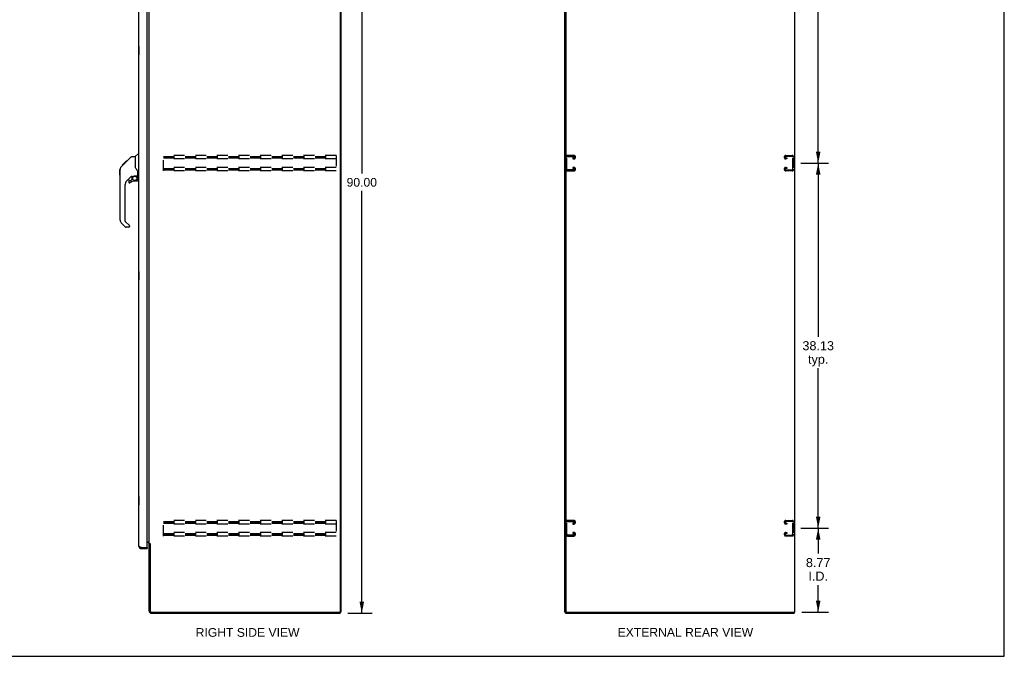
# Model space of a CAD drawing. Header units: inches. Extents: x 0 to 206, y 0 to 133.
# Tile 9 of 11: x 103 to 206, y 0 to 66. Entities that reach past the tile are written whole.
import ezdxf

# ---------------------------------------------------------------- set-up
doc = ezdxf.new("R2010")
doc.units = ezdxf.units.IN
doc.header["$LTSCALE"] = 11.303287
doc.header["$MEASUREMENT"] = 0
doc.linetypes.add('HIDDEN', pattern=[0.2, 0.1, -0.1])
doc.layers.get('0').update_dxf_attribs({"linetype": 'CONTINUOUS'})
doc.layers.add('DEFAULT_2', color=8, linetype='HIDDEN')
doc.layers.add('DIMENSIONS', color=7, linetype='CONTINUOUS')
doc.styles.get("Standard").update_dxf_attribs({"font": 'arial.ttf'})
doc.dimstyles.new('DIMSTYLE_1', dxfattribs={"dimtxt": 0.906681, "dimasz": 1.208908, "dimexe": 0.09, "dimexo": 0.07, "dimgap": 0.0375, "dimtad": 0, "dimtih": 1, "dimtoh": 1, "dimzin": 4, "dimdsep": 46, "dimtxsty": 'Standard', "dimblk": '_FILLED', "dimblk1": '_FILLED', "dimblk2": '_FILLED', "dimcen": 0.09, "dimazin": 1, "dimtfac": 1, "dimtdec": 3, "dimtofl": 0, "dimtmove": 0, "dimatfit": 3, "dimldrblk": '_FILLED', "dimfxl": 1, "dimtolj": 1, "dimtzin": 4, "dimarcsym": 0})
doc.dimstyles.new('DIMSTYLE_2', dxfattribs={"dimtxt": 0.942948, "dimasz": 1.208908, "dimexe": 0.09, "dimexo": 0.07, "dimgap": 0.039, "dimtad": 0, "dimtih": 1, "dimtoh": 1, "dimzin": 4, "dimdsep": 46, "dimtxsty": 'Standard', "dimblk": '_FILLED', "dimblk1": '_FILLED', "dimblk2": '_FILLED', "dimcen": 0.09, "dimazin": 1, "dimtfac": 1, "dimtdec": 3, "dimtofl": 0, "dimtmove": 0, "dimatfit": 3, "dimldrblk": '_FILLED', "dimfxl": 1, "dimtolj": 1, "dimtzin": 4, "dimarcsym": 0})

# ---------------------------------------------------------------- blocks, each defined once
blk = doc.blocks.new('_FILLED')
at = {"color": 0, "linetype": 'ByBlock'}
blk.add_solid([(0, 0), (-1, 0.2), (-1, -0.2)], dxfattribs=at)
blk = doc.blocks.new('*D5')
at = {"layer": 'DIMENSIONS', "color": 2, "linetype": 'Continuous'}
for p, q in [((137, 94.5), (139.55, 94.5)), ((138.46, 94.5), (138.46, 50.41)), ((138.46, 4.5), (138.46, 48.6)), ((137, 4.5), (139.55, 4.5))]:
    blk.add_line(p, q, dxfattribs=at)
at = {"layer": 'DIMENSIONS', "color": 2, "linetype": 'Continuous', "xscale": 1.2089077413, "yscale": 1.2089077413, "zscale": 1.2089077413}
for p, rotation in [((138.46, 94.5), 90), ((138.46, 4.5), 270)]:
    blk.add_blockref('_FILLED', p, dxfattribs=dict(at, rotation=rotation))
at = {"layer": 'DIMENSIONS', "color": 2, "linetype": 'Continuous', "insert": (138.46, 49.96), "char_height": 0.907, "width": 3.1683, "attachment_point": 2, "line_spacing_factor": 0.9}
blk.add_mtext('90.00', dxfattribs=at)
blk = doc.blocks.new('*D7')
at = {"layer": 'DIMENSIONS', "color": 2, "linetype": 'Continuous'}
for p, q in [((184.29, 13.38), (187.18, 13.38)), ((186.09, 13.38), (186.09, 10.73)), ((186.09, 4.61), (186.09, 7.43)), ((184.38, 4.61), (187.18, 4.61))]:
    blk.add_line(p, q, dxfattribs=at)
at = {"layer": 'DIMENSIONS', "color": 2, "linetype": 'Continuous', "xscale": 1.2089077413, "yscale": 1.2089077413, "zscale": 1.2089077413}
for p, rotation in [((186.09, 13.38), 90), ((186.09, 4.61), 270)]:
    blk.add_blockref('_FILLED', p, dxfattribs=dict(at, rotation=rotation))
at = {"layer": 'DIMENSIONS', "color": 2, "linetype": 'Continuous', "insert": (186.09, 10.26), "char_height": 0.943, "width": 2.5624, "attachment_point": 2, "line_spacing_factor": 0.9}
blk.add_mtext('8.77\\PI.D.', dxfattribs=at)
blk = doc.blocks.new('*D8')
at = {"layer": 'DIMENSIONS', "color": 2, "linetype": 'Continuous'}
for p, q in [((184.29, 51.5), (187.18, 51.5)), ((186.09, 51.5), (186.09, 33.38)), ((186.09, 13.38), (186.09, 30.08)), ((184.29, 13.38), (187.18, 13.38))]:
    blk.add_line(p, q, dxfattribs=at)
at = {"layer": 'DIMENSIONS', "color": 2, "linetype": 'Continuous', "xscale": 1.2089077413, "yscale": 1.2089077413, "zscale": 1.2089077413}
for p, rotation in [((186.09, 51.5), 90), ((186.09, 13.38), 270)]:
    blk.add_blockref('_FILLED', p, dxfattribs=dict(at, rotation=rotation))
at = {"layer": 'DIMENSIONS', "color": 2, "linetype": 'Continuous', "insert": (186.09, 32.91), "char_height": 0.943, "width": 3.2951, "attachment_point": 2, "line_spacing_factor": 0.9}
blk.add_mtext('38.13\\Ptyp.', dxfattribs=at)
blk = doc.blocks.new('*D9')
at = {"layer": 'DIMENSIONS', "color": 2, "linetype": 'Continuous'}
for p, q in [((184.29, 89.63), (187.18, 89.63)), ((186.09, 89.63), (186.09, 71.51)), ((186.09, 51.5), (186.09, 68.21)), ((184.29, 51.5), (187.18, 51.5))]:
    blk.add_line(p, q, dxfattribs=at)
at = {"layer": 'DIMENSIONS', "color": 2, "linetype": 'Continuous', "xscale": 1.2089077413, "yscale": 1.2089077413, "zscale": 1.2089077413}
for p, rotation in [((186.09, 89.63), 90), ((186.09, 51.5), 270)]:
    blk.add_blockref('_FILLED', p, dxfattribs=dict(at, rotation=rotation))
at = {"layer": 'DIMENSIONS', "color": 2, "linetype": 'Continuous', "insert": (186.09, 71.04), "char_height": 0.943, "width": 3.2951, "attachment_point": 2, "line_spacing_factor": 0.9}
blk.add_mtext('38.13\\Ptyp.', dxfattribs=at)

msp = doc.modelspace()

# ---------------------------------------------------------------- linework, layer by layer
at = {"color": 7, "linetype": 'Continuous'}
for p, q in [((205.514, 0), (205.514, 132.98)), ((115.143, 63.739), (115.143, 62.769)), ((115.203, 63.754), (115.158, 63.754)), ((115.158, 62.754), (115.203, 62.754)), ((115.19, 63.654), (115.19, 62.854)), ((114.815, 52.198), (115.113, 52.496)), ((115.203, 52.508), (115.141, 52.508)), ((113.349, 51.126), (113.628, 51.404)), ((113.46, 51.304), (113.869, 51.713)), ((113.608, 51.385), (113.541, 51.385)), ((113.694, 51.471), (113.627, 51.471)), ((113.628, 51.405), (113.761, 51.538)), ((113.655, 51.431), (113.628, 51.404)), ((113.776, 51.553), (113.709, 51.553)), ((113.768, 51.545), (113.733, 51.51)), ((113.768, 51.545), (114.393, 52.17)), ((113.853, 51.63), (113.786, 51.63)), ((113.869, 51.713), (113.871, 51.715)), ((113.936, 51.713), (113.869, 51.713)), ((113.87, 51.714), (113.937, 51.714)), ((113.871, 51.715), (113.938, 51.715)), ((114.448, 52.193), (114.809, 52.193)), ((114.809, 52.193), (114.809, 51.088)), ((113.223, 50.266), (113.223, 50.853)), ((113.234, 45.564), (113.234, 50.849)), ((113.456, 51.3), (113.459, 51.303)), ((113.456, 51.3), (113.522, 51.3)), ((113.459, 51.303), (113.526, 51.303)), ((113.527, 51.304), (113.46, 51.304)), ((114.829, 51.096), (114.809, 51.151)), ((114.859, 51.028), (114.829, 51.096)), ((115.085, 50.165), (115.085, 50.572)), ((114.421, 50.131), (113.919, 49.629)), ((114.14, 49.632), (114.14, 49.513)), ((114.219, 49.711), (114.371, 49.711)), ((114.38, 49.714), (114.452, 49.786)), ((114.455, 50.121), (114.455, 49.794)), ((114.497, 50.126), (114.585, 50.126)), ((114.763, 50.167), (114.77, 50.167)), ((114.77, 50.167), (115.065, 50.167)), ((115.006, 49.632), (114.77, 49.632)), ((114.947, 50.167), (115.027, 50.087)), ((115.02, 50.08), (115.013, 50.073)), ((115.065, 49.948), (115.085, 49.948)), ((115.085, 49.711), (115.085, 49.948)), ((115.124, 50.126), (115.203, 50.126)), ((113.746, 49.212), (113.746, 45.479)), ((113.802, 44.834), (113.35, 45.286)), ((113.769, 45.423), (114.205, 44.988)), ((114.14, 44.811), (113.858, 44.811)), ((114.219, 44.954), (114.219, 44.89)), ((115.143, 40.239), (115.143, 39.269)), ((115.203, 40.254), (115.158, 40.254)), ((115.19, 40.154), (115.19, 39.354)), ((115.158, 39.254), (115.203, 39.254)), ((115.143, 16.739), (115.143, 15.769)), ((115.203, 16.754), (115.158, 16.754)), ((115.19, 16.654), (115.19, 15.854)), ((115.158, 15.754), (115.203, 15.754)), ((115.449, 11.254), (115.449, 11.358)), ((116.037, 11.358), (116.057, 11.358)), ((116.057, 11.358), (116.057, 11.254)), ((116.365, 11.744), (116.261, 11.744)), ((136.158, 4.608), (136.261, 4.608)), ((136.209, 4.608), (136.209, 4.504)), ((159.65, 4.608), (159.814, 4.608)), ((159.702, 4.608), (159.702, 4.504)), ((159.754, 4.654), (159.754, 4.608)), ((183.56, 4.608), (183.589, 4.608)), ((183.598, 4.608), (183.598, 4.504)), ((0, 0), (205.514, 0))]:
    msp.add_line(p, q, dxfattribs=at)
at = {"color": 3, "linetype": 'Continuous'}
for p, q in [((136.209, 94.337), (136.209, 4.67)), ((136.261, 94.4), (136.261, 4.608)), ((159.65, 4.608), (159.65, 94.4)), ((159.754, 94.34), (159.754, 4.668)), ((183.65, 4.608), (183.65, 94.4)), ((115.203, 11.5), (115.203, 91.507)), ((116.057, 11.378), (116.057, 91.63)), ((116.261, 11.796), (116.261, 91.211)), ((115.449, 11.358), (116.037, 11.358)), ((116.057, 11.952), (116.261, 11.952)), ((116.118, 11.9), (116.057, 11.9)), ((116.261, 11.796), (116.336, 11.796)), ((116.261, 4.75), (116.261, 11.757)), ((116.352, 11.778), (116.354, 11.773)), ((116.365, 11.755), (116.365, 4.75)), ((115.449, 11.254), (116.057, 11.254)), ((116.507, 4.608), (136.146, 4.608)), ((116.507, 4.504), (136.209, 4.504)), ((159.702, 4.504), (183.598, 4.504)), ((159.814, 4.608), (183.56, 4.608)), ((183.589, 4.608), (183.65, 4.608))]:
    msp.add_line(p, q, dxfattribs=at)
at = {"color": 7, "linetype": 'Continuous'}
for points in [[(115.188, 63.69), (115.188, 63.684), (115.189, 63.678), (115.189, 63.672), (115.189, 63.666), (115.19, 63.66), (115.19, 63.654)], [(115.19, 62.854), (115.19, 62.847), (115.189, 62.841), (115.189, 62.835), (115.189, 62.829), (115.188, 62.823), (115.188, 62.818)], [(113.733, 51.51), (113.711, 51.488), (113.689, 51.466), (113.655, 51.431)], [(114.393, 52.17), (114.4, 52.176), (114.409, 52.182), (114.418, 52.187), (114.428, 52.19), (114.438, 52.192), (114.448, 52.193)], [(113.349, 51.126), (113.33, 51.106), (113.305, 51.073), (113.283, 51.037), (113.265, 51), (113.251, 50.96), (113.241, 50.919), (113.236, 50.878), (113.234, 50.849)], [(115.032, 50.743), (114.983, 50.813), (114.934, 50.89), (114.893, 50.961), (114.859, 51.028)], [(115.085, 50.572), (115.084, 50.595), (115.079, 50.63), (115.07, 50.665), (115.058, 50.697), (115.043, 50.726), (115.032, 50.743)], [(114.585, 50.126), (114.593, 50.127), (114.602, 50.128), (114.612, 50.132), (114.623, 50.136), (114.637, 50.14), (114.651, 50.146), (114.668, 50.151), (114.686, 50.156), (114.705, 50.16), (114.724, 50.164), (114.744, 50.166), (114.763, 50.167)], [(115.065, 49.948), (115.064, 49.962), (115.063, 49.976), (115.06, 49.989), (115.056, 50.003), (115.051, 50.016), (115.046, 50.029), (115.039, 50.041), (115.031, 50.052), (115.022, 50.063), (115.013, 50.073)], [(115.027, 50.087), (115.027, 50.087), (115.026, 50.087), (115.026, 50.086), (115.025, 50.085), (115.023, 50.083), (115.02, 50.08)], [(115.188, 40.19), (115.188, 40.184), (115.189, 40.178), (115.189, 40.172), (115.189, 40.166), (115.19, 40.16), (115.19, 40.154)], [(115.19, 39.354), (115.19, 39.347), (115.189, 39.341), (115.189, 39.335), (115.189, 39.329), (115.188, 39.323), (115.188, 39.318)], [(115.188, 16.69), (115.188, 16.684), (115.189, 16.678), (115.189, 16.672), (115.189, 16.666), (115.19, 16.66), (115.19, 16.654)], [(115.19, 15.854), (115.19, 15.847), (115.189, 15.841), (115.189, 15.835), (115.189, 15.829), (115.188, 15.823), (115.188, 15.818)]]:
    msp.add_lwpolyline(points, dxfattribs=at)
at = {"color": 3, "linetype": 'Continuous'}
for points in [[(115.37, 11.387), (115.355, 11.393), (115.34, 11.399), (115.326, 11.405), (115.313, 11.411), (115.299, 11.417), (115.287, 11.423), (115.275, 11.429), (115.264, 11.435), (115.254, 11.441), (115.245, 11.447), (115.236, 11.453), (115.228, 11.459), (115.222, 11.465), (115.216, 11.471), (115.211, 11.476), (115.208, 11.482), (115.205, 11.488), (115.204, 11.494), (115.203, 11.5)], [(115.449, 11.358), (115.433, 11.364), (115.417, 11.37), (115.401, 11.376), (115.386, 11.381), (115.37, 11.387)], [(116.336, 11.796), (116.337, 11.795), (116.339, 11.793), (116.341, 11.792), (116.343, 11.79), (116.344, 11.789), (116.345, 11.787), (116.346, 11.786), (116.347, 11.784), (116.348, 11.783), (116.349, 11.782), (116.35, 11.78), (116.351, 11.779), (116.352, 11.778)], [(116.354, 11.773), (116.355, 11.772), (116.356, 11.77), (116.356, 11.768), (116.357, 11.767), (116.359, 11.765), (116.36, 11.763), (116.361, 11.761), (116.362, 11.76), (116.363, 11.758), (116.365, 11.755)]]:
    msp.add_lwpolyline(points, dxfattribs=at)
at = {"color": 7, "linetype": 'Continuous'}
msp.add_circle((114.77, 49.927), 0.217, dxfattribs=at)
for centre, radius, start, end in [((115.158, 63.739), 0.015, 90, 180), ((115.188, 63.739), 0.015, 0, 90), ((115.158, 62.769), 0.015, 180, 270), ((115.188, 62.769), 0.015, 270, 360), ((115.141, 52.468), 0.0394, 90, 135), ((114.829, 52.185), 0.0197, 135, 180), ((113.242, 50.853), 0.0197, 110.96309, 180), ((113.242, 50.266), 0.0197, 180, 246.39296), ((114.337, 49.212), 0.591, 135, 180), ((114.219, 49.632), 0.0787, 90, 180), ((114.219, 49.513), 0.0787, 180, 309.5212), ((114.77, 48.844), 0.787, 90, 129.5212), ((114.371, 49.722), 0.0118, 270, 315), ((114.497, 49.929), 0.197, 90, 127.44051), ((114.443, 49.794), 0.0118, 315, 360), ((115.006, 49.711), 0.0787, 270, 360), ((114.888, 49.948), 0.197, 0, 45), ((115.065, 50.187), 0.0197, 270, 360), ((115.124, 50.165), 0.0394, 180, 270), ((113.628, 45.564), 0.394, 180, 225), ((113.825, 45.479), 0.0787, 180, 225), ((113.858, 44.89), 0.0787, 225, 270), ((114.14, 44.89), 0.0787, 270, 360), ((114.171, 44.954), 0.0472, 0, 45), ((115.158, 40.239), 0.015, 90, 180), ((115.188, 40.239), 0.015, 0, 90), ((115.158, 39.269), 0.015, 180, 270), ((115.188, 39.269), 0.015, 270, 360), ((115.158, 16.739), 0.015, 90, 180), ((115.188, 16.739), 0.015, 0, 90), ((115.158, 15.769), 0.015, 180, 270), ((115.188, 15.769), 0.015, 270, 360), ((115.449, 11.5), 0.142, 228.66114, 270), ((115.367, 11.644), 0.26, 270, 272.59369)]:
    msp.add_arc(centre, radius, start, end, dxfattribs=at)
at = {"color": 3, "linetype": 'Continuous'}
for centre, radius, start, end in [((115.449, 11.5), 0.246, 180, 270), ((116.037, 11.378), 0.02, 270, 360), ((116.118, 11.757), 0.142, 0, 90), ((116.507, 4.75), 0.246, 180, 270), ((116.507, 4.75), 0.142, 180, 270), ((136.146, 4.67), 0.0625, 270, 360), ((159.814, 4.668), 0.06, 180, 270)]:
    msp.add_arc(centre, radius, start, end, dxfattribs=at)
at = {"layer": 'DEFAULT_2', "color": 8, "linetype": 'HIDDEN'}
for p, q in [((117.782, 50.691), (117.782, 52.316)), ((135.782, 52.316), (117.782, 52.316)), ((117.782, 52.212), (135.782, 52.212)), ((117.782, 52.122), (135.782, 52.122)), ((117.782, 52.045), (135.782, 52.045)), ((135.782, 51.941), (117.782, 51.941)), ((135.782, 52.316), (135.782, 50.691)), ((159.764, 52.136), (159.764, 50.871)), ((159.868, 50.885), (159.868, 52.122)), ((160.584, 52.316), (159.944, 52.316)), ((159.958, 52.212), (160.57, 52.212)), ((160.483, 52.045), (160.483, 51.941)), ((160.57, 52.045), (160.483, 52.045)), ((160.483, 51.941), (160.584, 51.941)), ((160.764, 52.121), (160.764, 52.136)), ((182.546, 52.121), (182.546, 52.136)), ((182.726, 52.316), (183.366, 52.316)), ((182.827, 51.941), (182.726, 51.941)), ((183.352, 52.212), (182.74, 52.212)), ((182.74, 52.045), (182.827, 52.045)), ((182.827, 52.045), (182.827, 51.941)), ((183.442, 50.885), (183.442, 52.122)), ((183.546, 52.136), (183.546, 50.871)), ((135.782, 51.066), (117.782, 51.066)), ((117.782, 50.962), (135.782, 50.962)), ((117.782, 50.872), (135.782, 50.872)), ((117.782, 50.795), (135.782, 50.795)), ((135.782, 50.691), (117.782, 50.691)), ((159.944, 50.691), (160.584, 50.691)), ((160.57, 50.795), (159.958, 50.795)), ((160.483, 51.066), (160.483, 50.962)), ((160.584, 51.066), (160.483, 51.066)), ((160.483, 50.962), (160.57, 50.962)), ((160.764, 50.871), (160.764, 50.886)), ((182.546, 50.871), (182.546, 50.886)), ((182.726, 51.066), (182.827, 51.066)), ((183.366, 50.691), (182.726, 50.691)), ((182.827, 50.962), (182.74, 50.962)), ((182.74, 50.795), (183.352, 50.795)), ((182.827, 51.066), (182.827, 50.962)), ((135.782, 14.191), (117.782, 14.191)), ((117.782, 12.566), (117.782, 14.191)), ((117.782, 14.087), (135.782, 14.087)), ((117.782, 13.997), (135.782, 13.997)), ((117.782, 13.92), (135.782, 13.92)), ((135.782, 13.816), (117.782, 13.816)), ((135.782, 14.191), (135.782, 12.566)), ((159.764, 14.011), (159.764, 12.746)), ((159.868, 12.76), (159.868, 13.997)), ((160.584, 14.191), (159.944, 14.191)), ((159.958, 14.087), (160.57, 14.087)), ((160.57, 13.92), (160.483, 13.92)), ((160.483, 13.92), (160.483, 13.816)), ((160.483, 13.816), (160.584, 13.816)), ((160.764, 13.996), (160.764, 14.011)), ((182.546, 13.996), (182.546, 14.011)), ((182.726, 14.191), (183.366, 14.191)), ((182.827, 13.816), (182.726, 13.816)), ((183.352, 14.087), (182.74, 14.087)), ((182.74, 13.92), (182.827, 13.92)), ((182.827, 13.92), (182.827, 13.816)), ((183.442, 12.76), (183.442, 13.997)), ((183.546, 14.011), (183.546, 12.746)), ((135.782, 12.941), (117.782, 12.941)), ((117.782, 12.837), (135.782, 12.837)), ((117.782, 12.747), (135.782, 12.747)), ((117.782, 12.67), (135.782, 12.67)), ((135.782, 12.566), (117.782, 12.566)), ((159.944, 12.566), (160.584, 12.566)), ((160.57, 12.67), (159.958, 12.67)), ((160.584, 12.941), (160.483, 12.941)), ((160.483, 12.941), (160.483, 12.837)), ((160.483, 12.837), (160.57, 12.837)), ((160.764, 12.746), (160.764, 12.761)), ((182.546, 12.746), (182.546, 12.761)), ((182.726, 12.941), (182.827, 12.941)), ((183.366, 12.566), (182.726, 12.566)), ((182.827, 12.837), (182.74, 12.837)), ((182.74, 12.67), (183.352, 12.67)), ((182.827, 12.941), (182.827, 12.837))]:
    msp.add_line(p, q, dxfattribs=at)
for centre, radius, start, end in [((159.944, 52.136), 0.18, 90, 180), ((159.958, 52.122), 0.09, 90, 180), ((160.57, 52.122), 0.09, 0, 90), ((160.57, 52.135), 0.09, 270, 351.78079), ((160.584, 52.136), 0.18, 0, 90), ((160.584, 52.121), 0.18, 270, 360), ((182.726, 52.136), 0.18, 90, 180), ((182.726, 52.121), 0.18, 180, 270), ((182.74, 52.122), 0.09, 90, 180), ((182.74, 52.135), 0.09, 188.21921, 270), ((183.352, 52.122), 0.09, 0, 90), ((183.366, 52.136), 0.18, 0, 90), ((159.944, 50.871), 0.18, 180, 270), ((159.958, 50.885), 0.09, 180, 270), ((160.57, 50.872), 0.09, 0, 90), ((160.57, 50.885), 0.09, 270, 351.78079), ((160.584, 50.886), 0.18, 0, 90), ((160.584, 50.871), 0.18, 270, 360), ((182.726, 50.886), 0.18, 90, 180), ((182.726, 50.871), 0.18, 180, 270), ((182.74, 50.872), 0.09, 90, 180), ((182.74, 50.885), 0.09, 188.21921, 270), ((183.352, 50.885), 0.09, 270, 360), ((183.366, 50.871), 0.18, 270, 360), ((159.944, 14.011), 0.18, 90, 180), ((159.958, 13.997), 0.09, 90, 180), ((160.57, 13.997), 0.09, 0, 90), ((160.57, 14.01), 0.09, 270, 351.78079), ((160.584, 14.011), 0.18, 0, 90), ((160.584, 13.996), 0.18, 270, 360), ((182.726, 14.011), 0.18, 90, 180), ((182.726, 13.996), 0.18, 180, 270), ((182.74, 13.997), 0.09, 90, 180), ((182.74, 14.01), 0.09, 188.21921, 270), ((183.352, 13.997), 0.09, 0, 90), ((183.366, 14.011), 0.18, 0, 90), ((159.944, 12.746), 0.18, 180, 270), ((159.958, 12.76), 0.09, 180, 270), ((160.57, 12.747), 0.09, 0, 90), ((160.57, 12.76), 0.09, 270, 351.78079), ((160.584, 12.761), 0.18, 0, 90), ((160.584, 12.746), 0.18, 270, 360), ((182.726, 12.761), 0.18, 90, 180), ((182.726, 12.746), 0.18, 180, 270), ((182.74, 12.747), 0.09, 90, 180), ((182.74, 12.76), 0.09, 188.21921, 270), ((183.352, 12.76), 0.09, 270, 360), ((183.366, 12.746), 0.18, 270, 360)]:
    msp.add_arc(centre, radius, start, end, dxfattribs=at)

# ---------------------------------------------------------------- texts
at = {"layer": 'DIMENSIONS', "color": 2, "linetype": 'Continuous', "char_height": 0.90668, "attachment_point": 2, "line_spacing_factor": 0.9}
for s, insert, width in [('RIGHT SIDE VIEW', (126.542, 2.947), 10.81276), ('EXTERNAL REAR VIEW', (172.233, 2.966), 14.11591)]:
    msp.add_mtext(s, dxfattribs=dict(at, insert=insert, width=width))

# ---------------------------------------------------------------- dimensions: what is measured, and where the dimension line sits
at = {"layer": 'DIMENSIONS', "color": 2, "linetype": 'Continuous'}
dim = msp.add_linear_dim(base=(138.458, 94.504), p1=(136.925, 4.504), p2=(136.925, 94.504), angle=90, dimstyle='DIMSTYLE_1', dxfattribs=at)
dim.commit()
dim.dimension.update_dxf_attribs({"geometry": '*D5', "text_midpoint": (138.454, 49.499), "dimtype": 160})
for base, p1, p2, text, picture, middle in [((186.08924494, 89.628719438), (184.218206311, 51.503719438), (184.218206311, 89.628719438), '<>\\Ptyp.', '*D9', (186.08924494, 69.85900841)), ((186.08924494, 51.503719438), (184.218206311, 13.378719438), (184.218206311, 51.503719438), '<>\\Ptyp.', '*D8', (186.08924494, 31.73400841)), ((186.089, 13.379), (184.314, 4.608), (184.218, 13.379), '<>\\PI.D.', '*D7', (186.089, 9.081))]:
    dim = msp.add_linear_dim(base=base, p1=p1, p2=p2, angle=90, text=text, dimstyle='DIMSTYLE_2', dxfattribs=at)
    dim.commit()
    dim.dimension.update_dxf_attribs({"geometry": picture, "text_midpoint": middle, "dimtype": 160})

doc.saveas('drawing.dxf')
